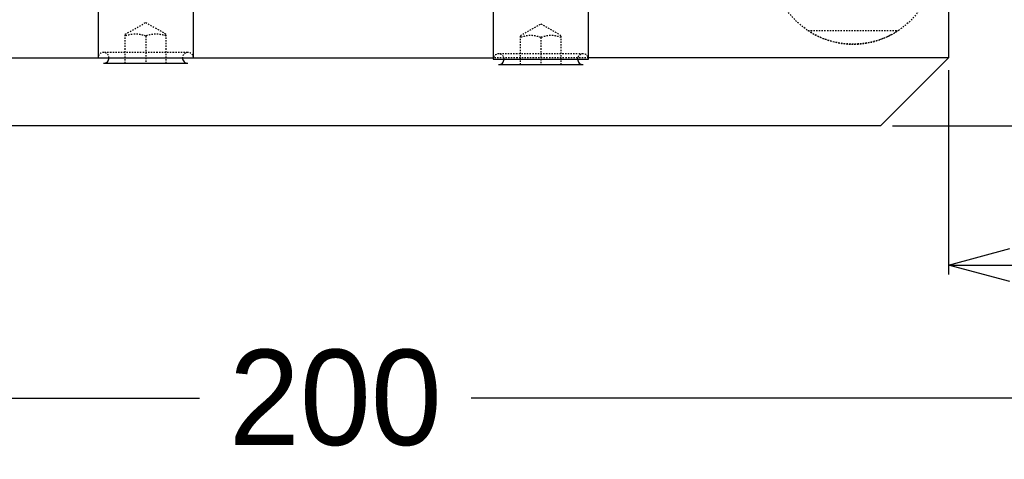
# Model space of a CAD drawing. Header units: millimetres. Extents: x -24622 to 57, y -1603 to 1112.
# Tile 119 of 219: x -1857 to -1784, y 791 to 823. Entities that reach past the tile are written whole.
import ezdxf

# ---------------------------------------------------------------- set-up
doc = ezdxf.new("R2010")
doc.units = ezdxf.units.MM
doc.linetypes.add('HIDDEN', pattern=[0.2, 0.1, -0.1])
doc.layers.add('02___PRT_ALL_AXES', color=7, linetype='Continuous')
doc.layers.add('DEFAULT_2', color=8, linetype='HIDDEN')
doc.dimstyles.new('7', dxfattribs={"dimtxt": 7, "dimasz": 4.5, "dimexe": 0.7, "dimexo": 0.9, "dimgap": 1.8, "dimtad": 0, "dimtxsty": 'Standard', "dimblk": 'OPEN30', "dimcen": 0, "dimclrd": 5, "dimclre": 3, "dimclrt": 256, "dimadec": 0, "dimazin": 2, "dimtm": 1e-09, "dimtfac": 0.6, "dimtofl": 0, "dimtmove": 0, "dimatfit": 3, "dimldrblk": 'OPEN30', "dimfxl": 1, "dimtolj": 1, "dimarcsym": 0})

# ---------------------------------------------------------------- blocks, each defined once
blk = doc.blocks.new('_Open30')
at = {"color": 0, "linetype": 'ByBlock', "lineweight": -2}
for p, q in [((-1, 0.268), (0, 0)), ((0, 0), (-1, -0.268)), ((0, 0), (-1, 0))]:
    blk.add_line(p, q, dxfattribs=at)
blk = doc.blocks.new('*D83')
at = {"color": 5, "linetype": 'ByBlock', "lineweight": -2}
for p, q in [((-1717.456, 847.703), (-1717.456, 852.203)), ((-1717.456, 819.703), (-1717.456, 843.203))]:
    blk.add_line(p, q, dxfattribs=at)
at = {"color": 3, "linetype": 'ByBlock', "lineweight": -2}
for p, q in [((-1732.606, 847.703), (-1716.756, 847.703)), ((-1792.606, 815.203), (-1716.756, 815.203))]:
    blk.add_line(p, q, dxfattribs=at)
at = {"layer": 'Defpoints', "color": 0, "linetype": 'ByBlock'}
for p in [(-1733.506, 847.703), (-1717.456, 847.703), (-1793.506, 815.203)]:
    blk.add_point(p, dxfattribs=at)
at = {"color": 5, "linetype": 'ByBlock', "lineweight": -2, "xscale": 4.5, "yscale": 4.5, "zscale": 4.5}
for p, rotation in [((-1717.456, 847.703), 90), ((-1717.456, 815.203), 270)]:
    blk.add_blockref('_Open30', p, dxfattribs=dict(at, rotation=rotation))
at = {"linetype": 'ByBlock', "insert": (-1717.456, 873.836), "char_height": 7, "attachment_point": 5, "rotation": 90}
blk.add_mtext('\\A1;32,5%%P10', dxfattribs=at)
blk = doc.blocks.new('*D84')
at = {"color": 3, "linetype": 'ByBlock', "lineweight": -2}
for p, q in [((-1733.506, 838.803), (-1733.506, 804.296)), ((-1788.506, 819.303), (-1788.506, 804.296))]:
    blk.add_line(p, q, dxfattribs=at)
at = {"color": 5, "linetype": 'ByBlock', "lineweight": -2}
for p, q in [((-1784.006, 804.996), (-1768.639, 804.996)), ((-1738.006, 804.996), (-1753.372, 804.996))]:
    blk.add_line(p, q, dxfattribs=at)
at = {"layer": 'Defpoints', "color": 0, "linetype": 'ByBlock'}
for p in [(-1733.506, 839.703), (-1788.506, 820.203), (-1733.506, 804.996)]:
    blk.add_point(p, dxfattribs=at)
at = {"color": 5, "linetype": 'ByBlock', "lineweight": -2, "xscale": 4.5, "yscale": 4.5, "zscale": 4.5, "rotation": 180}
blk.add_blockref('_Open30', (-1788.506, 804.996), dxfattribs=at)
at = {"color": 5, "linetype": 'ByBlock', "lineweight": -2, "xscale": 4.5, "yscale": 4.5, "zscale": 4.5}
blk.add_blockref('_Open30', (-1733.506, 804.996), dxfattribs=at)
at = {"linetype": 'ByBlock', "insert": (-1761.006, 804.996), "char_height": 7, "attachment_point": 5}
blk.add_mtext('\\A1;55', dxfattribs=at)
blk = doc.blocks.new('*D91')
at = {"color": 3, "linetype": 'ByBlock', "lineweight": -2}
for p, q in [((-1933.506, 838.803), (-1933.506, 794.537)), ((-1733.506, 838.803), (-1733.506, 794.537))]:
    blk.add_line(p, q, dxfattribs=at)
at = {"color": 5, "linetype": 'ByBlock', "lineweight": -2}
for p, q in [((-1929.006, 795.237), (-1843.472, 795.237)), ((-1738.006, 795.237), (-1823.539, 795.237))]:
    blk.add_line(p, q, dxfattribs=at)
at = {"layer": 'Defpoints', "color": 0, "linetype": 'ByBlock'}
for p in [(-1933.506, 839.703), (-1733.506, 839.703), (-1933.506, 795.237)]:
    blk.add_point(p, dxfattribs=at)
at = {"color": 5, "linetype": 'ByBlock', "lineweight": -2, "xscale": 4.5, "yscale": 4.5, "zscale": 4.5, "rotation": 180}
blk.add_blockref('_Open30', (-1933.506, 795.237), dxfattribs=at)
at = {"color": 5, "linetype": 'ByBlock', "lineweight": -2, "xscale": 4.5, "yscale": 4.5, "zscale": 4.5}
blk.add_blockref('_Open30', (-1733.506, 795.237), dxfattribs=at)
at = {"linetype": 'ByBlock', "insert": (-1833.506, 795.237), "char_height": 7, "attachment_point": 5}
blk.add_mtext('\\A1;200', dxfattribs=at)

msp = doc.modelspace()

# ---------------------------------------------------------------- linework, layer by layer
at = {"color": 7, "linetype": 'Continuous'}
for p, q in [((-1788.506, 838.072), (-1788.506, 820.203)), ((-1850.926, 823.803), (-1850.926, 820.203)), ((-1843.926, 820.203), (-1843.926, 823.803)), ((-1821.926, 823.703), (-1821.926, 820.103)), ((-1814.926, 820.103), (-1814.926, 823.703)), ((-1862.426, 820.203), (-1821.926, 820.203)), ((-1850.526, 819.803), (-1844.327, 819.803)), ((-1821.926, 820.103), (-1814.926, 820.103)), ((-1821.526, 819.703), (-1815.327, 819.703)), ((-1788.506, 820.203), (-1814.926, 820.203)), ((-1793.506, 815.203), (-1788.506, 820.203)), ((-1793.506, 815.203), (-1872.926, 815.203))]:
    msp.add_line(p, q, dxfattribs=at)
for centre, start, end in [((-1850.526, 820.203), 270, 0.07448), ((-1844.326, 820.203), 179.92552, 270), ((-1821.526, 820.103), 270, 0.07448), ((-1815.326, 820.103), 179.92552, 270)]:
    msp.add_arc(centre, 0.4, start, end, dxfattribs=at)
at = {"layer": '02___PRT_ALL_AXES', "color": 8, "linetype": 'HIDDEN'}
msp.add_circle((-1795.506, 827.203), 6, dxfattribs=at)
at = {"layer": 'DEFAULT_2', "color": 8, "linetype": 'HIDDEN'}
for p, q in [((-1848.926, 821.937), (-1847.426, 822.803)), ((-1847.426, 822.803), (-1845.926, 821.937)), ((-1819.926, 821.837), (-1818.426, 822.703)), ((-1818.426, 822.703), (-1816.926, 821.837)), ((-1848.926, 819.803), (-1848.926, 821.937)), ((-1847.426, 821.803), (-1847.426, 819.803)), ((-1845.926, 819.803), (-1845.926, 821.937)), ((-1819.926, 819.703), (-1819.926, 821.837)), ((-1818.426, 821.703), (-1818.426, 819.703)), ((-1816.926, 819.703), (-1816.926, 821.837)), ((-1798.822, 822.203), (-1792.189, 822.203)), ((-1844.349, 820.603), (-1850.504, 820.603)), ((-1815.349, 820.503), (-1821.504, 820.503)), ((-1814.926, 820.203), (-1821.926, 820.203))]:
    msp.add_line(p, q, dxfattribs=at)
for centre, radius, start, end in [((-1795.506, 827.203), 6, 236.44269, 303.55731), ((-1850.526, 820.203), 0.4, 0.07448, 180), ((-1844.326, 820.203), 0.4, 0, 179.92552), ((-1821.526, 820.103), 0.4, 0.07448, 180), ((-1815.326, 820.103), 0.4, 0, 179.92552)]:
    msp.add_arc(centre, radius, start, end, dxfattribs=at)
at = {"layer": 'DEFAULT_2', "color": 8, "linetype": 'HIDDEN', "start_tangent": (-0.948683, 0.316228), "end_tangent": (-0.948683, -0.316228)}
for points in [[(-1847.426, 821.803), (-1848.176, 821.937), (-1848.926, 821.803)], [(-1845.926, 821.803), (-1846.676, 821.937), (-1847.426, 821.803)], [(-1818.426, 821.703), (-1819.176, 821.837), (-1819.926, 821.703)], [(-1816.926, 821.703), (-1817.676, 821.837), (-1818.426, 821.703)]]:
    msp.add_spline(points, degree=3, dxfattribs=at)

# ---------------------------------------------------------------- dimensions: what is measured, and where the dimension line sits
at = {"color": 5, "linetype": 'ByBlock'}
dim = msp.add_linear_dim(base=(-1717.456, 847.703), p1=(-1793.506, 815.203), p2=(-1733.506, 847.703), angle=90, text='<>%%P10', dimstyle='7', dxfattribs=at)
dim.commit()
dim.dimension.update_dxf_attribs({"geometry": '*D83', "text_midpoint": (-1717.456, 873.836)})
for base, p1, p2, picture, middle in [((-1933.506, 795.237), (-1733.506, 839.703), (-1933.506, 839.703), '*D91', (-1833.506, 795.237)), ((-1733.506, 804.996), (-1788.506, 820.203), (-1733.506, 839.703), '*D84', (-1761.006, 804.996))]:
    dim = msp.add_linear_dim(base=base, p1=p1, p2=p2, dimstyle='7', dxfattribs=at)
    dim.commit()
    dim.dimension.update_dxf_attribs({"geometry": picture, "text_midpoint": middle, "dimtype": 160})

doc.saveas('drawing.dxf')
